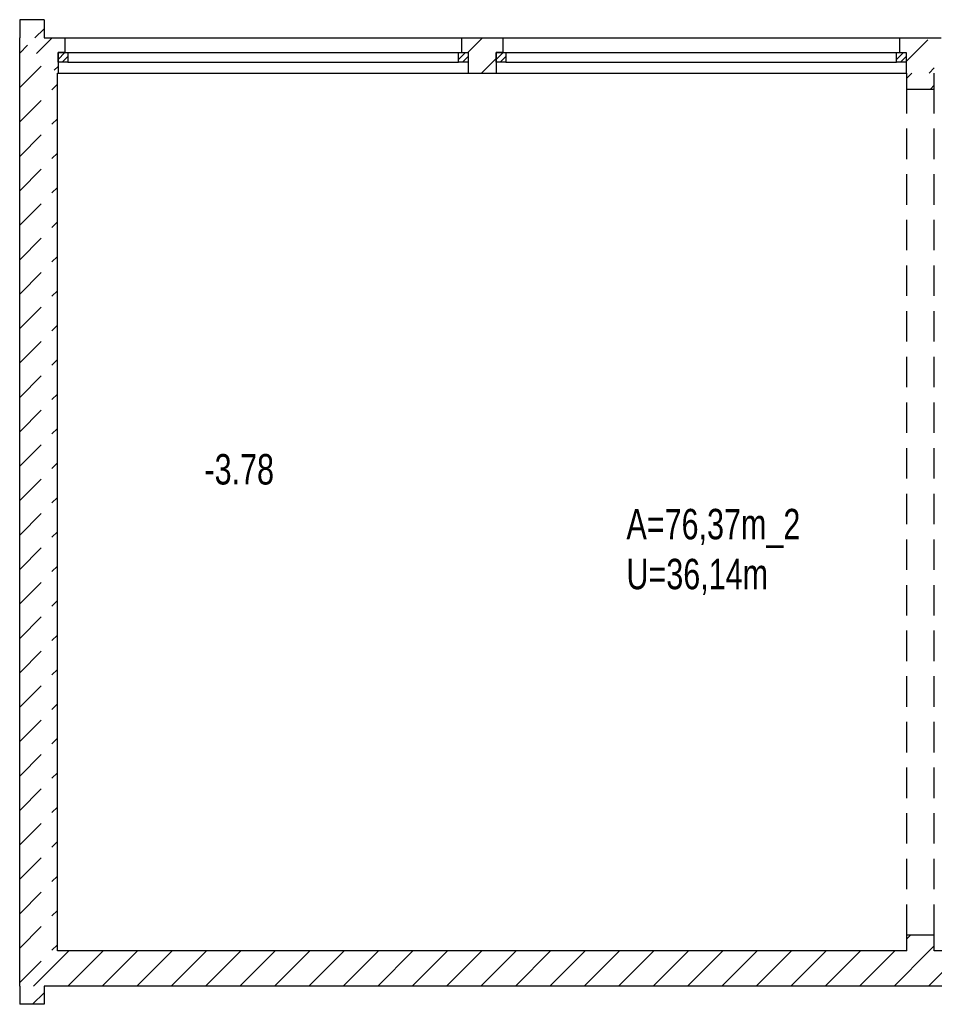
# Model space of a CAD drawing. Header units: metres. Extents: x 940 to 7099, y 1470 to 4983.
# Tile 3 of 15: x 940 to 1692, y 3991 to 4800. Entities that reach past the tile are written whole.
import ezdxf
from ezdxf.enums import TextEntityAlignment as Align

# ---------------------------------------------------------------- set-up
doc = ezdxf.new("R2010")
doc.units = ezdxf.units.M
doc.header["$LTSCALE"] = 100
doc.header["$MEASUREMENT"] = 0
doc.linetypes.add('HIDDEN', pattern=[0.375, 0.25, -0.125])
for name, color, linetype in [('20', 211, 'Continuous'), ('22', 211, 'Continuous'), ('30', 5, 'Continuous'), ('32', 2, 'Continuous'), ('64', 7, 'Continuous'), ('67', 2, 'Continuous'), ('68', 211, 'Continuous'), ('69', 6, 'Continuous')]:
    doc.layers.add(name, color=color, linetype=linetype)

msp = doc.modelspace()

# ---------------------------------------------------------------- linework, layer by layer
at = {"layer": '20', "linetype": 'Continuous'}
for p, q in [((953.7554, 4772.132), (966.6234, 4785)), ((968.369, 4758.4613), (971.51, 4761.6023)), ((1669, 4751.9856), (1673.0144, 4756)), ((1688.2987, 4743), (1691.5, 4746.2013)), ((1669, 4044.8788), (1672.1212, 4048)), ((1687.4055, 4035), (1691.5, 4039.0945)), ((951.2987, 4006), (980.2987, 4035)), ((979.583, 4006), (1008.583, 4035)), ((1007.8672, 4006), (1036.8672, 4035)), ((1036.1515, 4006), (1065.1515, 4035)), ((1064.4358, 4006), (1093.4358, 4035)), ((1092.7201, 4006), (1121.7201, 4035)), ((1121.0043, 4006), (1150.0043, 4035)), ((1149.2886, 4006), (1178.2886, 4035)), ((1177.5729, 4006), (1206.5729, 4035)), ((1205.8571, 4006), (1234.8571, 4035)), ((1234.1414, 4006), (1263.1414, 4035)), ((1262.4257, 4006), (1291.4257, 4035)), ((1290.71, 4006), (1319.71, 4035)), ((1318.9942, 4006), (1347.9942, 4035)), ((1347.2785, 4006), (1376.2785, 4035)), ((1375.5628, 4006), (1404.5628, 4035)), ((1403.847, 4006), (1432.847, 4035)), ((1432.1313, 4006), (1461.1313, 4035)), ((1460.4156, 4006), (1489.4156, 4035)), ((1488.6999, 4006), (1517.6999, 4035)), ((1516.9841, 4006), (1545.9841, 4035)), ((1545.2684, 4006), (1574.2684, 4035)), ((1573.5527, 4006), (1602.5527, 4035)), ((1601.8369, 4006), (1630.8369, 4035)), ((1630.1212, 4006), (1659.1212, 4035)), ((1658.4055, 4006), (1687.4055, 4035)), ((1686.6898, 4006), (1715.6898, 4035))]:
    msp.add_line(p, q, dxfattribs=at)
at = {"layer": '22', "linetype": 'HIDDEN'}
for p, q in [((952.4812, 4785), (960, 4792.5188)), ((1308.1768, 4773), (1320.1768, 4785)), ((1668.51, 4765.6377), (1687.8723, 4785)), ((940, 4772.5188), (946.4486, 4778.9674)), ((1336.461, 4773), (1337.01, 4773.549)), ((940, 4744.2345), (961.0622, 4765.2967)), ((1319.461, 4756), (1331.51, 4768.049)), ((1687.1566, 4756), (1691.51, 4760.3534)), ((940, 4715.9502), (971, 4746.9502)), ((940, 4687.6659), (971, 4718.6659)), ((940, 4659.3817), (971, 4690.3817)), ((940, 4631.0974), (971, 4662.0974)), ((940, 4602.8131), (971, 4633.8131)), ((940, 4574.5289), (971, 4605.5289)), ((940, 4546.2446), (971, 4577.2446)), ((940, 4517.9603), (971, 4548.9603)), ((940, 4489.676), (971, 4520.676)), ((940, 4461.3918), (971, 4492.3918)), ((940, 4433.1075), (971, 4464.1075)), ((940, 4404.8232), (971, 4435.8232)), ((940, 4376.539), (971, 4407.539)), ((940, 4348.2547), (971, 4379.2547)), ((940, 4319.9704), (971, 4350.9704)), ((940, 4291.6861), (971, 4322.6861)), ((940, 4263.4019), (971, 4294.4019)), ((940, 4235.1176), (971, 4266.1176)), ((940, 4206.8333), (971, 4237.8333)), ((940, 4178.5491), (971, 4209.5491)), ((940, 4150.2648), (971, 4181.2648)), ((940, 4121.9805), (971, 4152.9805)), ((940, 4093.6962), (971, 4124.6962)), ((940, 4065.412), (971, 4096.412)), ((940, 4037.1277), (971, 4068.1277)), ((940, 4008.8434), (971, 4039.8434)), ((950.4408, 3991), (960, 4000.5592))]:
    msp.add_line(p, q, dxfattribs=at)
at = {"layer": '32', "color": 7, "linetype": 'Continuous'}
for p, q in [((960, 4800), (940, 4800)), ((940, 4800), (940, 4785)), ((960, 4800), (960, 4785)), ((940, 4006), (940, 4785)), ((960, 4785), (977.01, 4785)), ((1303.01, 4785), (1337.01, 4785)), ((1663.01, 4785), (1697.01, 4785)), ((971, 4035), (971, 4756)), ((971, 4756), (971.51, 4756)), ((1308.51, 4756), (1331.51, 4756)), ((1668.51, 4756), (1669, 4756)), ((1669, 4743), (1669, 4756)), ((1691.5, 4743), (1691.5, 4756)), ((1691.5, 4756), (1691.51, 4756)), ((1669, 4035), (1669, 4048)), ((1691.5, 4035), (1691.5, 4048)), ((1669, 4035), (971, 4035)), ((2029, 4035), (1691.5, 4035)), ((940, 4006), (940, 3991)), ((2026.5, 4006), (960, 4006)), ((960, 4006), (960, 3991)), ((960, 3991), (940, 3991))]:
    msp.add_line(p, q, dxfattribs=at)
at = {"layer": '64', "linetype": 'Continuous'}
for p, q in [((977.01, 4785), (977.01, 4773)), ((1303.01, 4785), (1303.01, 4773)), ((1337.01, 4785), (1337.01, 4773)), ((1663.01, 4785), (1663.01, 4773)), ((977.01, 4773), (971.51, 4773)), ((971.51, 4773), (971.51, 4756)), ((1303.01, 4773), (1308.51, 4773)), ((1308.51, 4773), (1308.51, 4756)), ((1337.01, 4773), (1331.51, 4773)), ((1331.51, 4773), (1331.51, 4756)), ((1663.01, 4773), (1668.51, 4773)), ((1668.51, 4773), (1668.51, 4756)), ((1669, 4743), (1691.5, 4743)), ((1669, 4048), (1691.5, 4048))]:
    msp.add_line(p, q, dxfattribs=at)
at = {"layer": '67', "linetype": 'Continuous'}
for p, q in [((977.01, 4785), (1303.01, 4785)), ((1337.01, 4785), (1663.01, 4785)), ((971.51, 4773), (979.51, 4773)), ((971.51, 4765), (971.51, 4773)), ((977.01, 4773), (1303.01, 4773)), ((979.51, 4773), (979.51, 4765)), ((979.51, 4773), (1300.51, 4773)), ((1300.51, 4773), (1308.51, 4773)), ((1300.51, 4765), (1300.51, 4773)), ((1308.51, 4773), (1308.51, 4765)), ((1331.51, 4773), (1339.51, 4773)), ((1331.51, 4765), (1331.51, 4773)), ((1337.01, 4773), (1663.01, 4773)), ((1339.51, 4773), (1339.51, 4765)), ((1339.51, 4773), (1660.51, 4773)), ((1660.51, 4773), (1668.51, 4773)), ((1660.51, 4765), (1660.51, 4773)), ((1668.51, 4773), (1668.51, 4765)), ((979.51, 4765), (971.51, 4765)), ((979.51, 4765), (1300.51, 4765)), ((1308.51, 4765), (1300.51, 4765)), ((1339.51, 4765), (1331.51, 4765)), ((1339.51, 4765), (1660.51, 4765)), ((1668.51, 4765), (1660.51, 4765)), ((971.51, 4756), (1308.51, 4756)), ((1331.51, 4756), (1668.51, 4756))]:
    msp.add_line(p, q, dxfattribs=at)
at = {"layer": '68', "linetype": 'Continuous'}
for p, q in [((971.51, 4767.3431), (977.1669, 4773)), ((974.8237, 4765), (979.51, 4769.6863)), ((1300.51, 4767.3431), (1306.1669, 4773)), ((1303.8237, 4765), (1308.51, 4769.6863)), ((1331.51, 4767.3431), (1337.1669, 4773)), ((1334.8237, 4765), (1339.51, 4769.6863)), ((1660.51, 4767.3431), (1666.1669, 4773)), ((1663.8237, 4765), (1668.51, 4769.6863))]:
    msp.add_line(p, q, dxfattribs=at)
at = {"layer": '69', "linetype": 'HIDDEN'}
for p, q in [((1669, 4048), (1669, 4743)), ((1691.5, 4048), (1691.5, 4743))]:
    msp.add_line(p, q, dxfattribs=at)

# ---------------------------------------------------------------- texts
at = {"layer": '30', "width": 0.75}
msp.add_text('-3.78', height=25, dxfattribs=at).set_placement((1120.3818, 4418.0968), align=Align.CENTER)
for s, p in [('A=76,37m_2', (1438.537, 4373.0642)), ('U=36,14m', (1438.537, 4332.0445))]:
    msp.add_text(s, height=25, dxfattribs=at).set_placement(p)
at = {"layer": '69', "width": 0.01}
msp.add_text('`END=0;`', height=0.0001, dxfattribs=at).set_placement((1691.5, 4048))

doc.saveas('drawing.dxf')
